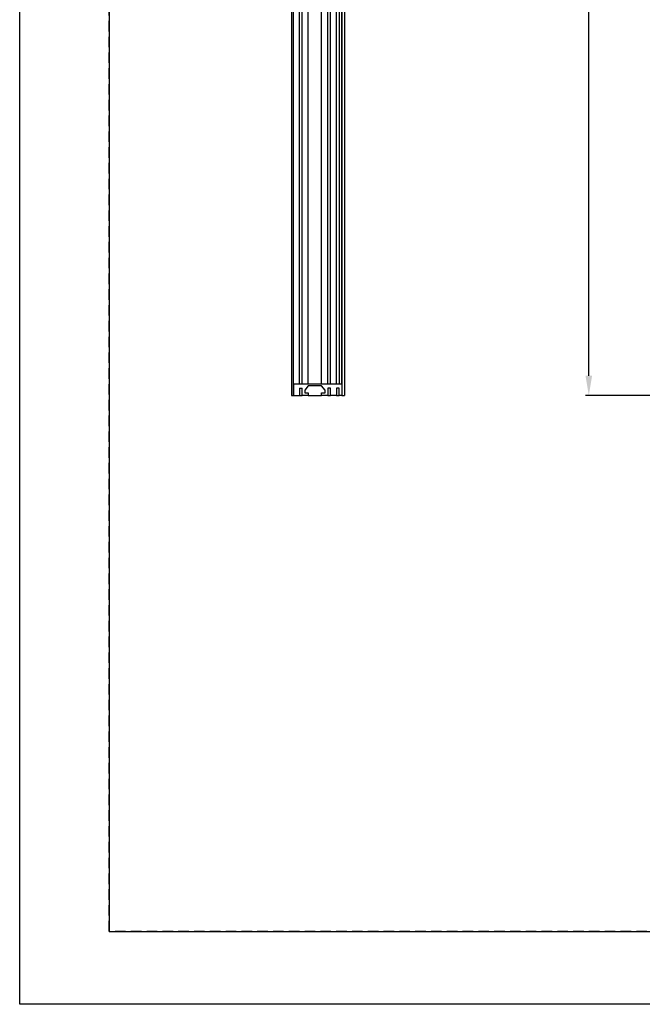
# Model space of a CAD drawing. Header units: millimetres. Extents: x 0 to 420, y 0 to 297.
# Tile 1 of 13: x 0 to 94, y 0 to 148. Entities that reach past the tile are written whole.
import ezdxf

# ---------------------------------------------------------------- set-up
doc = ezdxf.new("R2010")
doc.units = ezdxf.units.MM
doc.header["$LTSCALE"] = 0.25
doc.linetypes.add('HIDDEN', pattern=[9.525, 6.35, -3.175])
for name, color, linetype, lineweight in [('BASE', 7, 'Continuous', 25), ('DIFFUSER', 4, 'Continuous', 20), ('DIMENSION', 6, 'Continuous', 15), ('MXB8607', 7, 'Continuous', 20), ('SIDE COVER', 7, 'Continuous', 25)]:
    doc.layers.add(name, color=color, linetype=linetype, lineweight=lineweight)
doc.layers.add('FORM', color=252, linetype='Continuous')
doc.layers.add('PAPER', color=254, linetype='Continuous', plot=False)
doc.styles.add('VS Standard', font='msgothic.ttc', dxfattribs={"height": 3})
doc.dimstyles.new('VS Standard x0.2', dxfattribs={"dimtxt": 3, "dimasz": 3, "dimexe": 0.5, "dimexo": 0.8, "dimgap": 0.5, "dimtad": 3, "dimlfac": 5, "dimrnd": 0.0001, "dimzin": 9, "dimdsep": 46, "dimtxsty": 'VS Standard', "dimcen": 0, "dimaunit": 1, "dimadec": 0, "dimazin": 2, "dimtfac": 1, "dimtmove": 0, "dimatfit": 2, "dimfxl": 1, "dimtolj": 1, "dimtzin": 0, "dimarcsym": 0})

# ---------------------------------------------------------------- blocks, each defined once
blk = doc.blocks.new('*D9')
at = {"layer": 'Defpoints', "color": 0}
for p in [(112.86, 214.31), (97.99, 93.91), (112.86, 93.91)]:
    blk.add_point(p, dxfattribs=at)
at = {"layer": 'DIMENSION', "color": 0, "lineweight": -2}
for p, q in [((112.06, 214.31), (97.49, 214.31)), ((97.99, 211.31), (97.99, 96.91)), ((112.06, 93.91), (97.49, 93.91))]:
    blk.add_line(p, q, dxfattribs=at)
at = {"layer": 'DIMENSION', "color": 0}
for points in [[(98.49, 211.31), (97.49, 211.31), (97.99, 214.31)], [(97.49, 96.91), (98.49, 96.91), (97.99, 93.91)]]:
    blk.add_solid(points, dxfattribs=at)
at = {"layer": 'DIMENSION', "color": 0, "insert": (95.67, 171.09), "char_height": 3, "attachment_point": 5, "rotation": 90, "style": 'VS Standard'}
blk.add_mtext('\\A1;\\A1;602 ((Emitting area))', dxfattribs=at)
blk = doc.blocks.new('*D10')
at = {"layer": 'Defpoints', "color": 0}
for p in [(85.8, 216.41), (110.76, 216.41), (110.76, 91.81)]:
    blk.add_point(p, dxfattribs=at)
at = {"layer": 'DIMENSION', "color": 0, "lineweight": -2}
for p, q in [((109.96, 216.41), (85.3, 216.41)), ((85.8, 94.81), (85.8, 213.41)), ((109.96, 91.81), (85.3, 91.81))]:
    blk.add_line(p, q, dxfattribs=at)
at = {"layer": 'DIMENSION', "color": 0}
for points in [[(86.3, 213.41), (85.3, 213.41), (85.8, 216.41)], [(85.3, 94.81), (86.3, 94.81), (85.8, 91.81)]]:
    blk.add_solid(points, dxfattribs=at)
at = {"layer": 'DIMENSION', "color": 0, "insert": (83.8, 154.11), "char_height": 3, "attachment_point": 5, "rotation": 90, "style": 'VS Standard'}
blk.add_mtext('\\A1;623', dxfattribs=at)

msp = doc.modelspace()

# ---------------------------------------------------------------- linework, layer by layer
at = {"layer": 'BASE', "linetype": 'Continuous', "lineweight": 25}
for p, q in [((40.9642, 216.4074), (40.9642, 91.8074)), ((41.2642, 91.8074), (41.2642, 216.4074)), ((41.2642, 93.5074), (41.2642, 216.4074)), ((40.9642, 91.8074), (41.2642, 91.8074))]:
    msp.add_line(p, q, dxfattribs=at)
at = {"layer": 'DIFFUSER', "linetype": 'Continuous', "lineweight": 25}
for p, q in [((48.5642, 216.4074), (48.5642, 91.8074)), ((48.9642, 216.4074), (48.9642, 91.8074)), ((48.5642, 91.8074), (48.9642, 91.8074))]:
    msp.add_line(p, q, dxfattribs=at)
at = {"layer": 'FORM'}
for p, q in [((13.5, 286), (13.5, 11)), ((13.5, 11), (131.5, 11))]:
    msp.add_line(p, q, dxfattribs=at)
at = {"layer": 'FORM', "linetype": 'HIDDEN'}
msp.add_lwpolyline([(13.5, 286), (406.5, 286), (406.5, 11), (13.5, 11)], close=True, dxfattribs=at)
at = {"layer": 'MXB8607'}
for p, q in [((49.0142, 126.5024), (48.9642, 126.5024)), ((48.9642, 125.7124), (48.9642, 126.5024)), ((49.0142, 125.7124), (49.0142, 126.5024)), ((49.0142, 125.7124), (48.9642, 125.7124)), ((49.0142, 125.7124), (48.9642, 125.7124)), ((49.0142, 98.5024), (48.9642, 98.5024)), ((48.9642, 97.7124), (48.9642, 98.5024)), ((49.0142, 97.7124), (49.0142, 98.5024)), ((49.0142, 97.7124), (48.9642, 97.7124)), ((49.0142, 97.7124), (48.9642, 97.7124)), ((49.0142, 93.6024), (48.9642, 93.6024)), ((48.9642, 92.8124), (48.9642, 93.6024)), ((49.0142, 92.8124), (49.0142, 93.6024)), ((49.0142, 92.8124), (48.9642, 92.8124)), ((49.0142, 92.8124), (48.9642, 92.8124))]:
    msp.add_line(p, q, dxfattribs=at)
at = {"layer": 'PAPER'}
msp.add_lwpolyline([(0, 297), (420, 297), (420, 0), (0, 0)], close=True, dxfattribs=at)
at = {"layer": 'SIDE COVER', "lineweight": 25}
for p, q in [((42.1642, 93.5074), (42.1642, 216.4074)), ((42.5642, 93.5074), (42.5642, 216.4074)), ((43.5142, 93.5074), (43.5142, 216.4074)), ((45.5142, 93.5074), (45.5142, 216.4074)), ((46.4642, 93.5074), (46.4642, 216.4074)), ((46.8642, 93.5074), (46.8642, 216.4074)), ((47.7642, 93.5074), (47.7642, 216.4074)), ((48.1642, 216.4074), (48.1642, 93.5074)), ((48.5642, 93.5074), (48.5642, 216.4074)), ((48.5642, 93.5074), (41.2642, 93.5074)), ((41.2642, 93.5074), (41.2642, 91.8074)), ((42.1642, 93.5074), (41.2642, 93.5074)), ((42.1642, 92.9074), (42.1642, 91.8074)), ((42.1642, 92.9074), (42.5642, 92.9074)), ((42.5642, 91.8074), (42.5642, 92.9074)), ((43.5142, 93.2799), (42.9887, 92.6074)), ((42.9887, 92.6074), (42.9887, 92.2074)), ((42.9887, 92.2074), (43.5142, 92.2074)), ((45.5142, 93.2799), (43.5142, 93.2799)), ((43.5142, 92.2074), (43.5142, 91.8074)), ((46.0396, 92.6074), (45.5142, 93.2799)), ((45.5142, 92.2074), (46.0396, 92.2074)), ((45.5142, 91.8074), (45.5142, 92.2074)), ((46.0396, 92.2074), (46.0396, 92.6074)), ((46.4642, 92.9074), (46.4642, 91.8074)), ((46.8642, 92.9074), (46.4642, 92.9074)), ((46.8642, 91.8074), (46.8642, 92.9074)), ((48.1642, 92.9074), (47.7642, 92.9074)), ((47.7642, 92.9074), (47.7642, 91.8074)), ((48.1642, 91.8074), (48.1642, 92.9074)), ((41.2642, 91.8074), (42.1642, 91.8074)), ((42.1642, 91.8074), (42.5642, 91.8074)), ((43.5142, 91.8074), (42.5642, 91.8074)), ((43.5142, 91.8074), (45.5142, 91.8074)), ((46.4642, 91.8074), (45.5142, 91.8074)), ((46.4642, 91.8074), (46.8642, 91.8074)), ((47.7642, 91.8074), (46.8642, 91.8074)), ((47.7642, 91.8074), (48.1642, 91.8074)), ((48.5642, 91.8074), (48.1642, 91.8074))]:
    msp.add_line(p, q, dxfattribs=at)

# ---------------------------------------------------------------- dimensions: what is measured, and where the dimension line sits
at = {"layer": 'DIMENSION'}
dim = msp.add_linear_dim(base=(85.8017, 216.4074), p1=(110.7634, 91.8074), p2=(110.7634, 216.4074), angle=90, dimstyle='VS Standard x0.2', override={"dimtxsty": 'VS Standard'}, dxfattribs=at)
dim.commit()
dim.dimension.update_dxf_attribs({"geometry": '*D10', "text_midpoint": (83.8017, 154.1074)})
dim = msp.add_linear_dim(base=(97.9872, 93.9074), p1=(112.8634, 214.3074), p2=(112.8634, 93.9074), angle=90, text='\\A1;<> ((Emitting area))', dimstyle='VS Standard x0.2', override={"dimtxsty": 'VS Standard'}, dxfattribs=at)
dim.commit()
dim.dimension.update_dxf_attribs({"geometry": '*D9', "text_midpoint": (97.9872, 171.0944), "dimtype": 160})

doc.saveas('drawing.dxf')
